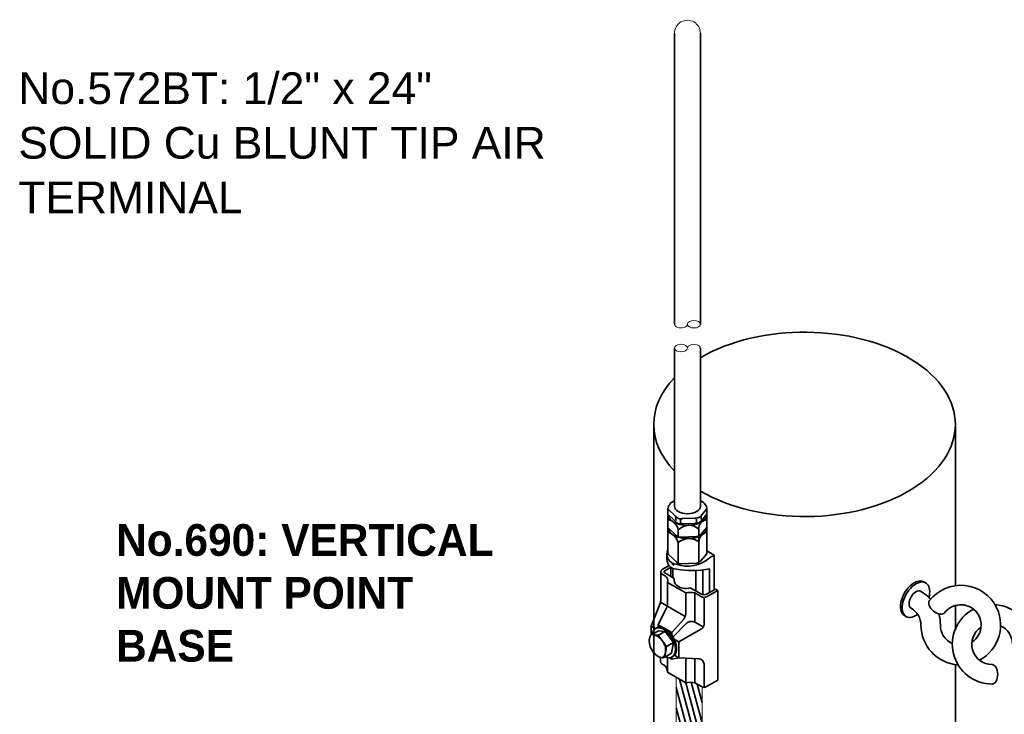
# Model space of a CAD drawing. Header units: inches. Extents: x 302 to 12790, y 497 to 13325.
# Tile 27 of 30: x 6910 to 7328, y 11020 to 11315. Entities that reach past the tile are written whole.
import ezdxf

# ---------------------------------------------------------------- set-up
doc = ezdxf.new("R2010")
doc.units = ezdxf.units.IN
doc.header["$MEASUREMENT"] = 0
doc.layers.add('E-DETL-MAST', color=253, linetype='Continuous', lineweight=35)
doc.styles.add('CIBT', font='cityb___.ttf')
doc.styles.get("Standard").update_dxf_attribs({"font": 'arial.ttf'})

msp = doc.modelspace()

# ---------------------------------------------------------------- hatches: boundary and pattern name
at = {"layer": 'E-DETL-MAST'}
h = msp.add_hatch(dxfattribs=at)
h.set_pattern_fill('ANSI31,_O', color=256, scale=17.99999999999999, angle=240)
h.set_pattern_definition([(285, (-3480.381414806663, 7547.236209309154), (2.173333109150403, 0.5823428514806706), [])])
edge = h.paths.add_edge_path()
edge.add_arc((7200.575132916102, 11033.33669493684), 2.250000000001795, 240.0000000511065, 248.9879163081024, ccw=False)
edge.add_line((7199.450132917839, 11031.38813777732), (7196.678018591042, 11032.98861872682))
edge.add_arc((7194.729461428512, 11025.71650438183), 7.528646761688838, 75.00000002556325, 104.9999999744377)
edge.add_line((7192.780904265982, 11032.98861872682), (7188.737112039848, 11035.32330325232))
edge.add_line((7188.737112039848, 11035.32330325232), (7188.737112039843, 11010.9478938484))
edge.add_ellipse((7194.25273703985, 11010.94789384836), major_axis=(-5.515624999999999, -3.612908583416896e-14), ratio=0.5773502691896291, start_angle=3.305329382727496e-14, end_angle=134.9999999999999)
edge.add_ellipse((7202.053008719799, 11006.44440489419), major_axis=(-5.515624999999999, -2.480047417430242e-14), ratio=0.577350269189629, start_angle=294.469800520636, end_angle=314.9999999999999, ccw=False)
edge.add_line((7199.768362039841, 11009.34282450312), (7199.768362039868, 11031.23630907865))

# ---------------------------------------------------------------- linework, layer by layer
for p, q in [((7188.014230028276, 11185.58468672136), (7188.014230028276, 11309.38814605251)), ((7199.0369338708, 11185.45943449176), (7199.0369338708, 11309.38814605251)), ((7188.014230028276, 11108.12530945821), (7188.014230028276, 11175.44991470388)), ((7199.0369338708, 11108.12530945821), (7199.0369338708, 11175.57516693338)), ((7185.258554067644, 11105.87530945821), (7185.258554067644, 11107.00030945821)), ((7188.395792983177, 11103.9783315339), (7185.258554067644, 11107.00030945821)), ((7185.258554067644, 11105.87530945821), (7185.258554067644, 11088.03875978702)), ((7188.177821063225, 11101.93829524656), (7185.258554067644, 11104.75030945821)), ((7188.936711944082, 11103.45728573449), (7188.395792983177, 11103.9783315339)), ((7188.654189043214, 11103.37065166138), (7188.654189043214, 11102.14085520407)), ((7196.545000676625, 11103.06943508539), (7191.41255060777, 11102.86277996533)), ((7196.545000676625, 11103.06943508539), (7197.435052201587, 11103.10527249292)), ((7199.371253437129, 11104.14428035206), (7199.033182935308, 11103.86652335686)), ((7199.371253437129, 11104.14428035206), (7199.371253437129, 11102.74544829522)), ((7201.79260983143, 11107.00030945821), (7199.441421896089, 11104.33014628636)), ((7201.79260983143, 11104.75030945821), (7199.863584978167, 11102.55958236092)), ((7201.79260983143, 11105.87530945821), (7201.79260983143, 11107.00030945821)), ((7201.79260983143, 11105.87530945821), (7201.79260983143, 11087.87530945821)), ((7188.936711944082, 11095.58228573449), (7185.258554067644, 11099.12530945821)), ((7188.177821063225, 11101.93829524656), (7188.936711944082, 11101.20728573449)), ((7191.41255060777, 11102.86277996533), (7190.588177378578, 11102.82958705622)), ((7191.480441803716, 11100.61551356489), (7190.588177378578, 11100.57958705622)), ((7190.602746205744, 11102.01971308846), (7190.602746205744, 11101.45858044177)), ((7196.612891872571, 11100.82216868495), (7191.480441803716, 11100.61551356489)), ((7197.435052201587, 11100.85527249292), (7196.612891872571, 11100.82216868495)), ((7197.422696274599, 11101.66523556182), (7197.422696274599, 11102.22636820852)), ((7199.033182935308, 11101.61652335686), (7199.863584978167, 11102.55958236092)), ((7201.79260983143, 11099.12530945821), (7199.033182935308, 11095.99152335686)), ((7189.628467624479, 11095.12743121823), (7189.628467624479, 11098.00030945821)), ((7197.435052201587, 11095.23027249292), (7190.588177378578, 11094.95458705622)), ((7198.396974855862, 11098.35336830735), (7198.396974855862, 11095.48976757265)), ((7198.396974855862, 11095.26900374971), (7198.396974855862, 11084.23976757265)), ((7189.628467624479, 11083.98994733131), (7189.628467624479, 11092.66594490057)), ((7184.821851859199, 11085.55085556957), (7184.799532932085, 11087.70914650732)), ((7188.960297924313, 11084.30594711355), (7185.455453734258, 11087.68564381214)), ((7201.79260983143, 11087.87530945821), (7199.033182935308, 11084.74152335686)), ((7201.79260983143, 11089.11026104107), (7204.904740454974, 11087.31347159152)), ((7202.956183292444, 11086.18847159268), (7204.904740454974, 11087.31347159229)), ((7204.904740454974, 11072.61331880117), (7204.904740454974, 11087.31347159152)), ((7182.777061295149, 11081.21289730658), (7185.753460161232, 11082.93132198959)), ((7183.881868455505, 11080.7257580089), (7186.472239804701, 11082.2213096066)), ((7186.39344741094, 11082.28406126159), (7186.39344741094, 11078.30141865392)), ((7187.909511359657, 11083.05111872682), (7186.935232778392, 11083.61361872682)), ((7197.435052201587, 11083.98027249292), (7190.588177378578, 11083.70458705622)), ((7182.214602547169, 11080.2482529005), (7182.169590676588, 11067.98571121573)), ((7184.245991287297, 11078.41625302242), (7182.777061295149, 11079.26434014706)), ((7184.835954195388, 11079.20063777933), (7183.881868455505, 11079.75147942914)), ((7184.835954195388, 11079.20063777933), (7187.909511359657, 11077.42611872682)), ((7187.367725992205, 11081.68645814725), (7187.367725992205, 11077.73891865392)), ((7197.110511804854, 11072.11391865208), (7197.110511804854, 11080.79457751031)), ((7200.03334754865, 11070.52789809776), (7200.03334754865, 11081.02055087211)), ((7202.956183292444, 11071.48831880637), (7202.956183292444, 11081.46686806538)), ((7184.986675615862, 11075.73861872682), (7184.986675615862, 11066.40302763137)), ((7192.780904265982, 11071.23861872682), (7184.986675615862, 11075.73861872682)), ((7192.780904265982, 11062.37190206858), (7192.780904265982, 11071.23861872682)), ((7197.200132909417, 11072.0621758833), (7194.729461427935, 11073.48861872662)), ((7196.678018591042, 11071.23861872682), (7196.678018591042, 11058.86361872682)), ((7199.450132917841, 11069.63813777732), (7196.678018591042, 11071.23861872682)), ((7199.450132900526, 11070.76313777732), (7197.200132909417, 11072.0621758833)), ((7205.446525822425, 11072.92611872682), (7201.70013289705, 11070.76313777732)), ((7201.700132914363, 11069.63813777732), (7206.420804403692, 11072.36361872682)), ((7206.420804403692, 11072.36361872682), (7205.446525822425, 11072.92611872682)), ((7206.420804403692, 11072.36361872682), (7205.446525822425, 11072.92611872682)), ((7206.420804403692, 11072.36361872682), (7205.446525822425, 11072.92611872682)), ((7206.420804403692, 11034.11361872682), (7206.420804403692, 11072.36361872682)), ((7182.019433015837, 11067.18574633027), (7178.166725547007, 11057.17611872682)), ((7192.581422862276, 11061.22878936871), (7182.06083411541, 11067.30285410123)), ((7200.575132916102, 11057.91265683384), (7200.575132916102, 11069.33669493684)), ((7181.089561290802, 11057.73861872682), (7184.636546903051, 11064.90610455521)), ((7180.05680787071, 11056.08487919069), (7178.166725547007, 11057.17611872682)), ((7178.166725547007, 11057.17611872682), (7178.166725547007, 11053.40258894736)), ((7181.089561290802, 11057.73861872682), (7181.089561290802, 11056.68113965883)), ((7186.935232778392, 11054.36361872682), (7181.089561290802, 11057.73861872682)), ((7186.935232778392, 11054.36361872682), (7191.957164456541, 11060.16244592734)), ((7187.401612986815, 11052.58483201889), (7193.096063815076, 11058.33829426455)), ((7200.273690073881, 11056.78765683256), (7196.678018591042, 11058.86361872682)), ((7178.333885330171, 11053.51158949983), (7181.256721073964, 11055.19908949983)), ((7180.534635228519, 11056.44977887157), (7180.016252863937, 11056.08736986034)), ((7181.089561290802, 11053.23861872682), (7184.012397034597, 11054.92611872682)), ((7186.935232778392, 11054.36361872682), (7186.935232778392, 11053.30613965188)), ((7189.858068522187, 11050.42611872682), (7199.450132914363, 11055.96409967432)), ((7184.64153869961, 11048.53935383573), (7187.564374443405, 11050.22685383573)), ((7189.858068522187, 11050.42611872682), (7187.967986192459, 11051.51735826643)), ((7189.858068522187, 11043.67611872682), (7189.858068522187, 11050.42611872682)), ((7183.845237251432, 11043.96564795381), (7186.768072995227, 11045.65314795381)), ((7187.490158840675, 11044.40245858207), (7186.971776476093, 11044.04004957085)), ((7187.967986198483, 11044.76735826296), (7189.858068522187, 11043.67611872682)), ((7182.080865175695, 11043.81430622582), (7182.074475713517, 11042.0736310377)), ((7182.636968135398, 11041.09522297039), (7184.012397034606, 11040.30111872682)), ((7184.986675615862, 11043.79062251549), (7184.986675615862, 11037.90917800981)), ((7185.884385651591, 11043.72032559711), (7186.935232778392, 11043.11361872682)), ((7186.935232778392, 11044.01938986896), (7186.935232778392, 11043.11361872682)), ((7186.935232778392, 11043.11361872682), (7189.858068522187, 11043.67611872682)), ((7189.858068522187, 11043.67611872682), (7198.44306495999, 11043.22552327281)), ((7192.780904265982, 11032.98861872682), (7192.780904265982, 11043.52270963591)), ((7196.678018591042, 11043.31816418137), (7196.678018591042, 11032.98861872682)), ((7200.575132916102, 11031.08669493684), (7200.575132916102, 11040.97861605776)), ((7184.986675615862, 11037.90917800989), (7184.986675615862, 11037.48861872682)), ((7184.986675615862, 11037.48861872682), (7192.780904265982, 11032.98861872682)), ((7196.678018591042, 11032.98861872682), (7199.450132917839, 11031.38813777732)), ((7201.700132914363, 11031.38813777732), (7206.420804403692, 11034.11361872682))]:
    msp.add_line(p, q, dxfattribs=at)
at = {"layer": 'E-DETL-MAST', "ltscale": 3425}
for p, q in [((7179.185624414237, 10716.73471939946), (7179.185624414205, 11142.97300460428)), ((7307.435530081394, 11142.97300460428), (7307.435530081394, 11074.34558030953)), ((7307.435530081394, 11065.92143226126), (7307.435530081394, 11055.41635431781)), ((7307.435530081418, 11040.81194797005), (7307.435530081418, 10904.04689093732))]:
    msp.add_line(p, q, dxfattribs=at)
at = {"layer": 'E-DETL-MAST', "ltscale": 3425, "extrusion": (0.7071067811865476, -0.4082482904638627, 0.5773502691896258)}
for p, q in [((7294.079854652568, 11075.95735290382), (7294.811130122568, 11075.53515081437)), ((7285.806417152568, 11061.62733880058), (7286.537692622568, 11061.20513671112))]:
    msp.add_line(p, q, dxfattribs=at)
at = {"layer": 'E-DETL-MAST', "color": 0, "linetype": 'Continuous', "lineweight": 0, "extrusion": (0.7071067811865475, -0.4082482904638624, 0.5773502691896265)}
for p, q in [((7188.737112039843, 11010.94789384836), (7188.737112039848, 11035.32330325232)), ((7199.768362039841, 11009.34282450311), (7199.768362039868, 11031.23630907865))]:
    msp.add_line(p, q, dxfattribs=at)
at = {"layer": 'E-DETL-MAST', "ltscale": 3425}
for points, format in [([(7188.130045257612, 11235.6862584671, 0, 6.003827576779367, 0), (7178.472527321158, 11245.34377640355, 0, 0, 0), (7160.27854475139, 11263.53775897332, 0, 0, 0), (7136.053180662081, 11263.53775897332, 0, 0, 0)], "xyseb"), ([(7181.081382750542, 11065.94252185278, 0, 6.003827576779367, 0), (7171.423864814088, 11075.60003978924, 0, 0, 0), (7153.22988224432, 11093.79402235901, 0, 0, 0), (7129.004518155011, 11093.79402235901, 0, 0, 0)], "xyseb"), ([(7324.974946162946, 11064.99469954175, 0.5538930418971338), (7296.436508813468, 11068.0208938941)], "xyb"), ([(7292.831874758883, 11071.89741547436), (7292.831874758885, 11071.89741547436, -0.07981457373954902), (7296.900791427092, 11068.58754355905)], "xyb"), ([(7315.876185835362, 11063.70876957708, 0.4496855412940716), (7302.942942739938, 11062.92113152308)], "xyb"), ([(7317.712168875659, 11042.63655284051, 0.4300406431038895), (7324.252396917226, 11066.32305978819, 0.4300406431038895)], "xyb"), ([(7359.20563122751, 11033.5765093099), (7344.134611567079, 11042.27776656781, -0.2679491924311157), (7340.001172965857, 11049.43709223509, 0.3939535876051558), (7324.252396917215, 11066.32305978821, 0.3939535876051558)], "xyb"), ([(7288.607669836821, 11064.79049376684), (7288.698436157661, 11064.73808980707, -0.2679491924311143), (7292.831874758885, 11057.57876413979, 0.393953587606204), (7308.580650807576, 11040.69279658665)], "xyb"), ([(7300.3832312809, 11062.39005466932, -0.07395184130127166), (7301.098751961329, 11057.57876413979, 0.2932102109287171), (7306.149271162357, 11049.7067415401, 0.2932102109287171)], "xyb"), ([(7315.120878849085, 11064.37930353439, 0.7811101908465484), (7323.074148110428, 11032.51006737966)], "xyb"), ([(7314.457506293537, 11050.30406465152, 0.5377607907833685), (7314.609581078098, 11064.75295724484)], "xyb"), ([(7331.734295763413, 11049.43709223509, 0.2932102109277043), (7326.683776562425, 11057.30911483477, 0.2932102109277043)], "xyb"), ([(7318.375541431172, 11056.71179172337, 0.747702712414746), (7323.074148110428, 11040.77694458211)], "xyb")]:
    msp.add_lwpolyline(points, format=format, dxfattribs=at)
at = {"layer": 'E-DETL-MAST'}
for points in [[(7178.33388533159, 11053.51158950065), (7181.089561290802, 11053.23861872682), (7184.64153869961, 11048.53935383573), (7183.845237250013, 11043.96564795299)], [(7186.768072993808, 11045.65314795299), (7187.564374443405, 11050.22685383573), (7184.012397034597, 11054.92611872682), (7181.256721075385, 11055.19908950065)]]:
    msp.add_lwpolyline(points, dxfattribs=at)
for centre, radius, start, end in [((7187.810439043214, 11103.37065166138), 0.84375, 0, 46.07208396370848), ((7190.497655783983, 11105.07776539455), 2.25, 226.0720839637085, 272.3057357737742), ((7196.578946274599, 11102.22636820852), 0.84375, 0, 92.3057357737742), ((7197.344530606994, 11105.35345083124), 2.25, 272.3057357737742, 318.6347610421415), ((7199.652503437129, 11104.14428035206), 0.28125, 138.6347610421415, 180), ((7184.147454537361, 11097.01212237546), 5.569382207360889, 10.22022145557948, 78.49219639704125), ((7188.372939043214, 11102.14085520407), 0.28125, 226.0720839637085, 0), ((7190.497655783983, 11102.82776539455), 2.25, 226.0720839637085, 272.3057357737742), ((7194.184033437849, 11093.92215939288), 6.114285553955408, 46.44642898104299, 138.1650425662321), ((7191.446496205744, 11102.01971308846), 0.84375, 92.3057357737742, 180), ((7191.446496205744, 11101.45858044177), 0.84375, 180, 272.3057357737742), ((7196.578946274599, 11101.66523556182), 0.84375, 272.3057357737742, 0), ((7197.344530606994, 11103.10345083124), 2.25, 272.3057357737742, 318.6347610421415), ((7201.859198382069, 11098.84315291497), 3.496695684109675, 91.09116545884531, 188.0519372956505), ((7199.652503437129, 11102.74544829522), 0.28125, 180, 318.6347610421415), ((7182.881536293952, 11090.43997305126), 7.104648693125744, 18.25894215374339, 70.45347569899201), ((7190.497655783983, 11097.20276539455), 2.25, 226.0720839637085, 272.3057357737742), ((7197.344530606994, 11097.47845083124), 2.25, 272.3057357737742, 318.6347610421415), ((7202.600243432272, 11092.87747486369), 4.20565062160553, 101.0715889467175, 178.0715138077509), ((7194.238175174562, 11087.24314022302), 7.117317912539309, 54.24495024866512, 130.3665212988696), ((7189.072436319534, 11087.75333268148), 4.273131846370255, 153.1924285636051, 266.703088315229), ((7185.670165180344, 11088.03682247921), 0.4116156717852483, 179.730331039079, 238.5582884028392), ((7189.094755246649, 11085.59504174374), 4.273131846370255, 180.5924756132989, 266.703088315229), ((7193.575705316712, 11096.95105119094), 14.27678138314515, 250.5709547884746, 311.0748427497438), ((7190.497655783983, 11085.95276539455), 2.25, 226.0720839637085, 226.5695089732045), ((7191.573841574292, 11088.44390849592), 4.888425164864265, 237.3905696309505, 255.7215748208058), ((7190.497655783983, 11085.95276539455), 2.25, 266.7013380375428, 272.3057357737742), ((7197.344530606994, 11086.22845083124), 2.25, 272.3057357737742, 318.6347610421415), ((7183.33956129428, 11080.23861872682), 1.125, 119.9999999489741, 240.0000000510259), ((7184.163118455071, 11080.23861871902), 0.5625, 119.9999999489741, 240.0000000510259), ((7183.070400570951, 11076.64980157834), 2.121877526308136, 334.5690569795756, 63.64415379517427), ((7195.521778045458, 11120.35952499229), 39.59683250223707, 260.2983473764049, 280.8216530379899), ((7190.832347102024, 11076.86361872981), 2.976470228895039, 169.1066054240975, 229.1066054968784), ((7192.780904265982, 11079.11361874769), 5.952940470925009, 229.1066054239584, 289.1066053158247), ((7194.729461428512, 11063.96650438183), 7.528646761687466, 75.00000002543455, 104.9999999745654), ((7200.575132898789, 11072.71169493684), 2.25, 240.0000000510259, 299.9999999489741), ((7200.575132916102, 11071.58669493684), 2.25, 240.0000000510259, 299.9999999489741), ((7179.919605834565, 11067.99397019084), 2.25, 338.9482755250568, 359.7896864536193), ((7181.611675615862, 11066.40302763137), 3.375, 333.670496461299, 0), ((7189.405904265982, 11062.37190206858), 3.375, 319.1066052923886, 0), ((7195.290287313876, 11055.85139991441), 3.316513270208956, 65.2644435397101, 139.1682540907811), ((7198.325132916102, 11057.91265683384), 2.25, 299.9999999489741, 0), ((7177.999418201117, 11047.8423298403), 5.741197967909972, 32.05043985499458, 75.60857599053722), ((7177.302942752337, 11046.74115291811), 6.938812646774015, 354.1831414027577, 36.71055112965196), ((7181.431929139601, 11046.21912954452), 2.780010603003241, 295.7408325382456, 356.2624517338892), ((7183.199468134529, 11042.06950155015), 1.125, 179.7896864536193, 240.0000000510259), ((7181.047067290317, 11037.69889836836), 3.945216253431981, 356.9446927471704, 41.26851802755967), ((7198.325132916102, 11040.97861605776), 2.25, 0, 86.99550840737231), ((7194.729461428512, 11025.71650438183), 7.528646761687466, 75.00000002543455, 104.9999999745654), ((7200.575132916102, 11033.33669493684), 2.25, 240.0000000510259, 299.9999999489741)]:
    msp.add_arc(centre, radius, start, end, dxfattribs=at)
at = {"layer": 'E-DETL-MAST', "color": 0, "linetype": 'Continuous', "lineweight": 0, "extrusion": (-5.55111512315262e-17, -5.551115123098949e-17, -1)}
for centre, major_axis, ratio, start_param, end_param in [((7193.529855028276, 11309.38814605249), (-2.667036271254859e-11, -5.516839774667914), 0.9997798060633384, 1.570796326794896, 4.712388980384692), ((7196.287667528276, 11175.44991470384), (2.757812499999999, -1.333224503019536e-11), 0.5773502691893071, 3.141592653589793, 6.283185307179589)]:
    msp.add_ellipse(centre, major_axis=major_axis, ratio=ratio, start_param=start_param, end_param=end_param, dxfattribs=at)
at = {"layer": 'E-DETL-MAST', "color": 0, "linetype": 'Continuous', "lineweight": 0, "extrusion": (5.55111512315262e-17, 5.551115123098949e-17, -1)}
msp.add_ellipse((7196.287667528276, 11185.58468672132), major_axis=(-2.757812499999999, 1.333224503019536e-11), ratio=0.5773502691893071, dxfattribs=at)
msp.add_ellipse((7190.772042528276, 11185.58468672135), major_axis=(-2.757812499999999, 1.333224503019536e-11), ratio=0.5773502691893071, start_param=3.141592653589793, end_param=6.283185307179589, dxfattribs=at)
at = {"layer": 'E-DETL-MAST', "ltscale": 3425}
for start_param, end_param in [(3.950308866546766, 8.616061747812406), (2.610633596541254, 3.672551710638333)]:
    msp.add_ellipse((7243.310577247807, 11142.97300460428), major_axis=(64.12495283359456, 0), ratio=0.6116703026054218, start_param=start_param, end_param=end_param, dxfattribs=at)
at = {"layer": 'E-DETL-MAST', "color": 0, "linetype": 'Continuous', "lineweight": 0, "extrusion": (-5.55111512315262e-17, -5.551115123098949e-17, -1)}
msp.add_ellipse((7190.772042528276, 11175.44991470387), major_axis=(2.757812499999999, -1.333224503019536e-11), ratio=0.5773502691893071, dxfattribs=at)
at = {"layer": 'E-DETL-MAST'}
for centre, major_axis, ratio, start_param, end_param in [((7193.525581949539, 11107.00030945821), (-8.267027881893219, -2.769066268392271e-13), 0.5773502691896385, -0.841068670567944, -1.782120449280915e-14), ((7193.525581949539, 11108.12530945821), (-5.51135192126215, 0), 0.5773502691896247, 2.009718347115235e-14, 3.141592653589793), ((7193.525581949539, 11107.00030945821), (-8.267027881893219, -2.769066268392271e-13), 0.5773502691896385, 3.141592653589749, 3.982661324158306), ((7193.525581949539, 11104.75030945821), (-8.267027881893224, 0), 0.5773502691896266, 2.679624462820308e-14, 3.141592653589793), ((7193.525581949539, 11099.12530945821), (-8.267027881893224, 0), 0.5773502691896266, 2.679624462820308e-14, 2.434399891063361), ((7193.525581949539, 11099.12530945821), (-8.267027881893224, 0), 0.5773502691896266, 2.540924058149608, 3.141592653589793), ((7183.494014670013, 11050.0637097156), (3.477761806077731, -6.023660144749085), 0.5773502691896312, -0.6688884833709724, 3.821605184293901), ((7184.012397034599, 11050.42611872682), (3.477761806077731, -6.023660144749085), 0.5773502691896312, -0.02859388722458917, 3.270272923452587), ((7181.089561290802, 11048.73861872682), (2.755675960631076, -4.772970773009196), 0.5773502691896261, 3.141592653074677, 6.283185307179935)]:
    msp.add_ellipse(centre, major_axis=major_axis, ratio=ratio, start_param=start_param, end_param=end_param, dxfattribs=at)
at = {"layer": 'E-DETL-MAST', "ltscale": 3425, "extrusion": (1.495637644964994e-16, -1.850371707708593e-16, -1)}
for centre, major_axis, start_param, end_param in [((7289.943135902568, 11068.7923458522), (4.136718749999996, 7.165007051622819), 3.141592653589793, 5.497787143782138), ((7290.674411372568, 11068.37014376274), (-4.136718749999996, -7.165007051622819), 5.362341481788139, 8.639379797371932), ((7289.943135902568, 11068.7923458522), (4.136718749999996, 7.165007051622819), 5.497787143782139, 6.283185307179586), ((7290.674411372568, 11068.37014376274), (-4.136718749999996, -7.165007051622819), 2.356194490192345, 4.2633467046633)]:
    msp.add_ellipse(centre, major_axis=major_axis, ratio=0.577350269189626, start_param=start_param, end_param=end_param, dxfattribs=at)
at = {"layer": 'E-DETL-MAST', "ltscale": 3425, "extrusion": (0, 0, -1)}
for centre, major_axis, ratio in [((7290.674411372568, 11068.37014376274), (-2.066719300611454, -3.579662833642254), 0.577350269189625), ((7299.689725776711, 11065.47101270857), (3.253216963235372, -2.54988118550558), 0.5994067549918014), ((7323.074148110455, 11036.6435059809), (-2.753423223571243e-15, 4.133438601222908), 0.577350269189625)]:
    msp.add_ellipse(centre, major_axis=major_axis, ratio=ratio, start_param=0, end_param=3.141592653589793, dxfattribs=at)

# ---------------------------------------------------------------- texts
at = {"layer": 'E-DETL-MAST', "insert": (6909.024063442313, 11292.75492859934), "char_height": 13.5, "width": 224.932674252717, "attachment_point": 1, "line_spacing_factor": 1.032183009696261}
msp.add_mtext('No.572BT: 1/2" x 24" \\PSOLID Cu BLUNT TIP AIR TERMINAL', dxfattribs=at)
at = {"layer": 'E-DETL-MAST', "insert": (6950.568191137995, 11100.54059203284), "char_height": 13.5, "width": 180.567711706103, "attachment_point": 1, "style": 'CIBT'}
msp.add_mtext('No.690: VERTICAL MOUNT POINT BASE', dxfattribs=at)

doc.saveas('drawing.dxf')
